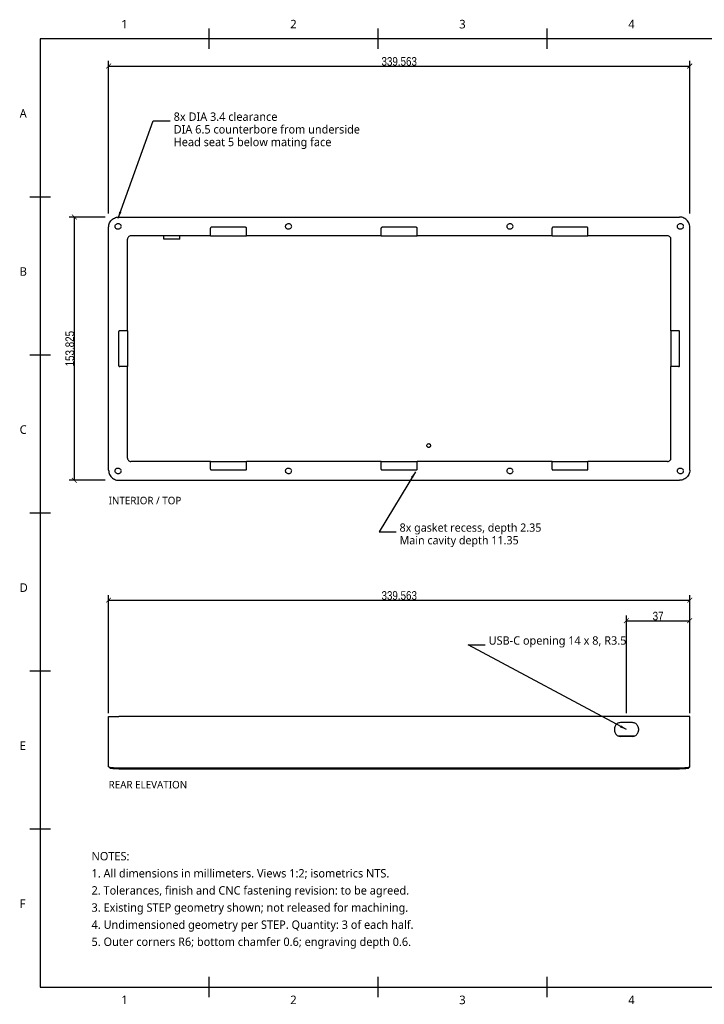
# Model space of a CAD drawing. Header units: millimetres. Extents: x 9 to 415, y 5 to 293.
# Tile 1 of 10: x 9 to 209, y 5 to 293. Entities that reach past the tile are written whole.
import ezdxf

# ---------------------------------------------------------------- set-up
doc = ezdxf.new("R2010")
doc.units = ezdxf.units.MM
for name, color, linetype in [('DIMENSIONS', 7, 'Continuous'), ('NOTES', 7, 'Continuous'), ('SHADED', 7, 'Continuous'), ('VISIBLE', 7, 'Continuous')]:
    doc.layers.add(name, color=color, linetype=linetype)
doc.styles.add('OpenSans', font='OpenSans-Regular.ttf')
doc.styles.add('OpenSansCondensed-Light', font='OpenSansCondensed-Light.ttf')
doc.dimstyles.new('EZDXF', dxfattribs={"dimtxt": 0.25, "dimasz": 0.175, "dimexe": 0.375, "dimexo": 0.125, "dimgap": 0.1, "dimtad": 1, "dimlfac": 100, "dimzin": 12, "dimdsep": 46, "dimtxsty": 'OpenSansCondensed-Light', "dimblk": 'ARCHTICK', "dimcen": 2.5, "dimazin": 3, "dimtfac": 0.5, "dimtmove": 2, "dimatfit": 3})

# ---------------------------------------------------------------- blocks, each defined once
blk = doc.blocks.new('_ARCHTICK')
at = {"color": 0, "linetype": 'BYBLOCK', "const_width": 0.15}
blk.add_lwpolyline([(-0.5, -0.5), (0.5, 0.5)], dxfattribs=at)

msp = doc.modelspace()

# ---------------------------------------------------------------- linework, layer by layer
at = {"layer": 'DIMENSIONS'}
for points in [[(37.75, 234.54375), (48, 263), (53, 263)], [(124.65313, 160.5), (114, 143), (119, 143)], [(186.28125, 85.22), (140, 110), (145, 110)]]:
    msp.add_lwpolyline(points, dxfattribs=at)
at = {"layer": 'SHADED', "true_color": 0x000000}
for points in [[(37.75, 234.54375), (38.09849, 236.54401), (38.75706, 236.30679)], [(124.65313, 160.5), (123.91213, 158.60965), (123.3142, 158.97364)], [(186.28125, 85.22), (184.35287, 85.85549), (184.68328, 86.4726)]]:
    msp.add_solid(points, dxfattribs=at)
at = {"layer": 'VISIBLE'}
for points in [[(64.375, 284), (64.375, 290)], [(113.75, 284), (113.75, 290)], [(163.125, 284), (163.125, 290)], [(15, 10), (410, 10), (410, 287), (15, 287), (15, 10)], [(12, 240.83333), (18, 240.83333)], [(35, 231.9125), (35.01886, 232.24839), (35.07522, 232.58006), (35.16835, 232.90334), (35.29709, 233.21415), (35.45983, 233.5086), (35.65451, 233.78297), (35.87868, 234.03382), (36.12953, 234.25799), (36.4039, 234.45267), (36.69835, 234.61541), (37.00916, 234.74415), (37.33244, 234.83728), (37.66411, 234.89364), (38, 234.9125)], [(38.6, 232.1625), (38.58013, 231.97978), (38.52144, 231.80559), (38.42668, 231.6481), (38.30028, 231.51466), (38.14815, 231.41151), (37.9774, 231.34348), (37.79602, 231.31375), (37.61249, 231.3237), (37.43538, 231.37287), (37.27299, 231.45896), (37.1329, 231.57796), (37.02167, 231.72428), (36.94449, 231.89109), (36.90498, 232.0706), (36.90498, 232.2544), (36.94449, 232.43391), (37.02167, 232.60072), (37.1329, 232.74704), (37.27299, 232.86604), (37.43538, 232.95213), (37.61249, 233.0013), (37.79602, 233.01125), (37.9774, 232.98152), (38.14815, 232.91349), (38.30028, 232.81034), (38.42668, 232.6769), (38.52144, 232.51941), (38.58013, 232.34522)], [(38, 234.9125), (201.78125, 234.9125)], [(88.39062, 232.1625), (88.37075, 231.97978), (88.31206, 231.80559), (88.2173, 231.6481), (88.0909, 231.51466), (87.93877, 231.41151), (87.76802, 231.34348), (87.58664, 231.31375), (87.40311, 231.3237), (87.22601, 231.37287), (87.06362, 231.45896), (86.92353, 231.57796), (86.8123, 231.72428), (86.73512, 231.89109), (86.69561, 232.0706), (86.69561, 232.2544), (86.73512, 232.43391), (86.8123, 232.60072), (86.92353, 232.74704), (87.06362, 232.86604), (87.22601, 232.95213), (87.40311, 233.0013), (87.58664, 233.01125), (87.76802, 232.98152), (87.93877, 232.91349), (88.0909, 232.81034), (88.2173, 232.6769), (88.31206, 232.51941), (88.37075, 232.34522)], [(153.09062, 232.1625), (153.07075, 231.97978), (153.01206, 231.80559), (152.9173, 231.6481), (152.7909, 231.51466), (152.63877, 231.41151), (152.46802, 231.34348), (152.28664, 231.31375), (152.10311, 231.3237), (151.92601, 231.37287), (151.76362, 231.45896), (151.62353, 231.57796), (151.5123, 231.72428), (151.43512, 231.89109), (151.39561, 232.0706), (151.39561, 232.2544), (151.43512, 232.43391), (151.5123, 232.60072), (151.62353, 232.74704), (151.76362, 232.86604), (151.92601, 232.95213), (152.10311, 233.0013), (152.28664, 233.01125), (152.46802, 232.98152), (152.63877, 232.91349), (152.7909, 232.81034), (152.9173, 232.6769), (153.01206, 232.51941), (153.07075, 232.34522)], [(202.88125, 232.1625), (202.86138, 231.97978), (202.80269, 231.80559), (202.70793, 231.6481), (202.58153, 231.51466), (202.4294, 231.41151), (202.25865, 231.34348), (202.07727, 231.31375), (201.89374, 231.3237), (201.71663, 231.37287), (201.55424, 231.45896), (201.41415, 231.57796), (201.30292, 231.72428), (201.22574, 231.89109), (201.18623, 232.0706), (201.18623, 232.2544), (201.22574, 232.43391), (201.30292, 232.60072), (201.41415, 232.74704), (201.55424, 232.86604), (201.71663, 232.95213), (201.89374, 233.0013), (202.07727, 233.01125), (202.25865, 232.98152), (202.4294, 232.91349), (202.58153, 232.81034), (202.70793, 232.6769), (202.80269, 232.51941), (202.86138, 232.34522)], [(204.78125, 231.9125), (204.76239, 232.24839), (204.70603, 232.58006), (204.6129, 232.90334), (204.48416, 233.21415), (204.32142, 233.5086), (204.12674, 233.78297), (203.90257, 234.03382), (203.65172, 234.25799), (203.37735, 234.45267), (203.0829, 234.61541), (202.77209, 234.74415), (202.44881, 234.83728), (202.11714, 234.89364), (201.78125, 234.9125)], [(35, 161), (35, 231.9125)], [(65, 231.9125), (64.90433, 231.89347), (64.82322, 231.83928), (64.76903, 231.75817), (64.75, 231.6625)], [(64.75, 229.4125), (64.75, 231.6625)], [(75, 231.9125), (65, 231.9125)], [(75.25, 231.6625), (75.23097, 231.75817), (75.17678, 231.83928), (75.09567, 231.89347), (75, 231.9125)], [(75.25, 229.4125), (75.25, 231.6625)], [(114.89062, 231.9125), (114.79495, 231.89347), (114.71385, 231.83928), (114.65966, 231.75817), (114.64062, 231.6625)], [(114.64062, 229.4125), (114.64062, 231.6625)], [(124.89062, 231.9125), (114.89062, 231.9125)], [(125.14062, 231.6625), (125.12159, 231.75817), (125.0674, 231.83928), (124.9863, 231.89347), (124.89062, 231.9125)], [(125.14062, 229.4125), (125.14062, 231.6625)], [(164.78125, 231.9125), (164.68558, 231.89347), (164.60447, 231.83928), (164.55028, 231.75817), (164.53125, 231.6625)], [(164.53125, 229.4125), (164.53125, 231.6625)], [(174.78125, 231.9125), (164.78125, 231.9125)], [(175.03125, 231.6625), (175.01222, 231.75817), (174.95803, 231.83928), (174.87692, 231.89347), (174.78125, 231.9125)], [(175.03125, 229.4125), (175.03125, 231.6625)], [(204.78125, 161), (204.78125, 231.9125)], [(41.5, 229.4125), (41.30491, 229.39329), (41.11732, 229.33638), (40.94443, 229.24397), (40.79289, 229.11961), (40.66853, 228.96807), (40.57612, 228.79518), (40.51921, 228.60759), (40.5, 228.4125)], [(40.5, 201.70625), (40.5, 228.4125)], [(64.75, 229.4125), (41.5, 229.4125)], [(51.15294, 228.4125), (51.15294, 229.4125)], [(55.84706, 228.4125), (51.15294, 228.4125)], [(55.84706, 228.4125), (55.84706, 229.4125)], [(64.75, 229.4125), (75.25, 229.4125)], [(114.64062, 229.4125), (75.25, 229.4125)], [(114.64062, 229.4125), (125.14062, 229.4125)], [(164.53125, 229.4125), (125.14062, 229.4125)], [(164.53125, 229.4125), (175.03125, 229.4125)], [(198.28125, 229.4125), (175.03125, 229.4125)], [(199.28125, 228.4125), (199.26204, 228.60759), (199.20513, 228.79518), (199.11272, 228.96807), (198.98836, 229.11961), (198.83682, 229.24397), (198.66393, 229.33638), (198.47634, 229.39329), (198.28125, 229.4125)], [(199.28125, 201.70625), (199.28125, 228.4125)], [(38.25, 201.70625), (38.15433, 201.68722), (38.07322, 201.63303), (38.01903, 201.55192), (38, 201.45625)], [(38, 191.45625), (38, 201.45625)], [(40.5, 201.70625), (38.25, 201.70625)], [(40.5, 201.70625), (40.5, 191.20625)], [(201.53125, 201.70625), (199.28125, 201.70625)], [(199.28125, 201.70625), (199.28125, 191.20625)], [(201.78125, 201.45625), (201.76222, 201.55192), (201.70803, 201.63303), (201.62692, 201.68722), (201.53125, 201.70625)], [(201.78125, 191.45625), (201.78125, 201.45625)], [(12, 194.66667), (18, 194.66667)], [(38, 191.45625), (38.01903, 191.36058), (38.07322, 191.27947), (38.15433, 191.22528), (38.25, 191.20625)], [(40.5, 191.20625), (38.25, 191.20625)], [(40.5, 164.5), (40.5, 191.20625)], [(201.53125, 191.20625), (199.28125, 191.20625)], [(199.28125, 164.5), (199.28125, 191.20625)], [(201.53125, 191.20625), (201.62692, 191.22528), (201.70803, 191.27947), (201.76222, 191.36058), (201.78125, 191.45625)], [(129.05, 168.1625), (129.03126, 168.02015), (128.97631, 167.8875), (128.88891, 167.77359), (128.775, 167.68619), (128.64235, 167.63124), (128.5, 167.6125), (128.35765, 167.63124), (128.225, 167.68619), (128.11109, 167.77359), (128.02369, 167.8875), (127.96874, 168.02015), (127.95, 168.1625), (127.96874, 168.30485), (128.02369, 168.4375), (128.11109, 168.55141), (128.225, 168.63881), (128.35765, 168.69376), (128.5, 168.7125), (128.64235, 168.69376), (128.775, 168.63881), (128.88891, 168.55141), (128.97631, 168.4375), (129.03126, 168.30485)], [(40.5, 164.5), (40.51921, 164.30491), (40.57612, 164.11732), (40.66853, 163.94443), (40.79289, 163.79289), (40.94443, 163.66853), (41.11732, 163.57612), (41.30491, 163.51921), (41.5, 163.5)], [(198.28125, 163.5), (198.47634, 163.51921), (198.66393, 163.57612), (198.83682, 163.66853), (198.98836, 163.79289), (199.11272, 163.94443), (199.20513, 164.11732), (199.26204, 164.30491), (199.28125, 164.5)], [(38.6, 160.75), (38.58013, 160.56728), (38.52144, 160.39309), (38.42668, 160.2356), (38.30028, 160.10216), (38.14815, 159.99901), (37.9774, 159.93098), (37.79602, 159.90125), (37.61249, 159.9112), (37.43538, 159.96037), (37.27299, 160.04646), (37.1329, 160.16546), (37.02167, 160.31178), (36.94449, 160.47859), (36.90498, 160.6581), (36.90498, 160.8419), (36.94449, 161.02141), (37.02167, 161.18822), (37.1329, 161.33454), (37.27299, 161.45354), (37.43538, 161.53963), (37.61249, 161.5888), (37.79602, 161.59875), (37.9774, 161.56902), (38.14815, 161.50099), (38.30028, 161.39784), (38.42668, 161.2644), (38.52144, 161.10691), (38.58013, 160.93272)], [(64.75, 163.5), (41.5, 163.5)], [(64.75, 161.25), (64.75, 163.5)], [(64.75, 163.5), (75.25, 163.5)], [(64.75, 161.25), (64.76903, 161.15433), (64.82322, 161.07322), (64.90433, 161.01903), (65, 161)], [(75, 161), (75.09567, 161.01903), (75.17678, 161.07322), (75.23097, 161.15433), (75.25, 161.25)], [(114.64062, 163.5), (75.25, 163.5)], [(75.25, 161.25), (75.25, 163.5)], [(88.39062, 160.75), (88.37075, 160.56728), (88.31206, 160.39309), (88.2173, 160.2356), (88.0909, 160.10216), (87.93877, 159.99901), (87.76802, 159.93098), (87.58664, 159.90125), (87.40311, 159.9112), (87.22601, 159.96037), (87.06362, 160.04646), (86.92353, 160.16546), (86.8123, 160.31178), (86.73512, 160.47859), (86.69561, 160.6581), (86.69561, 160.8419), (86.73512, 161.02141), (86.8123, 161.18822), (86.92353, 161.33454), (87.06362, 161.45354), (87.22601, 161.53963), (87.40311, 161.5888), (87.58664, 161.59875), (87.76802, 161.56902), (87.93877, 161.50099), (88.0909, 161.39784), (88.2173, 161.2644), (88.31206, 161.10691), (88.37075, 160.93272)], [(114.64062, 161.25), (114.64062, 163.5)], [(114.64062, 163.5), (125.14062, 163.5)], [(114.64062, 161.25), (114.65966, 161.15433), (114.71385, 161.07322), (114.79495, 161.01903), (114.89062, 161)], [(124.89062, 161), (124.9863, 161.01903), (125.0674, 161.07322), (125.12159, 161.15433), (125.14062, 161.25)], [(164.53125, 163.5), (125.14062, 163.5)], [(125.14062, 161.25), (125.14062, 163.5)], [(153.09062, 160.75), (153.07075, 160.56728), (153.01206, 160.39309), (152.9173, 160.2356), (152.7909, 160.10216), (152.63877, 159.99901), (152.46802, 159.93098), (152.28664, 159.90125), (152.10311, 159.9112), (151.92601, 159.96037), (151.76362, 160.04646), (151.62353, 160.16546), (151.5123, 160.31178), (151.43512, 160.47859), (151.39561, 160.6581), (151.39561, 160.8419), (151.43512, 161.02141), (151.5123, 161.18822), (151.62353, 161.33454), (151.76362, 161.45354), (151.92601, 161.53963), (152.10311, 161.5888), (152.28664, 161.59875), (152.46802, 161.56902), (152.63877, 161.50099), (152.7909, 161.39784), (152.9173, 161.2644), (153.01206, 161.10691), (153.07075, 160.93272)], [(164.53125, 161.25), (164.53125, 163.5)], [(164.53125, 163.5), (175.03125, 163.5)], [(164.53125, 161.25), (164.55028, 161.15433), (164.60447, 161.07322), (164.68558, 161.01903), (164.78125, 161)], [(174.78125, 161), (174.87692, 161.01903), (174.95803, 161.07322), (175.01222, 161.15433), (175.03125, 161.25)], [(198.28125, 163.5), (175.03125, 163.5)], [(175.03125, 161.25), (175.03125, 163.5)], [(202.88125, 160.75), (202.86138, 160.56728), (202.80269, 160.39309), (202.70793, 160.2356), (202.58153, 160.10216), (202.4294, 159.99901), (202.25865, 159.93098), (202.07727, 159.90125), (201.89374, 159.9112), (201.71663, 159.96037), (201.55424, 160.04646), (201.41415, 160.16546), (201.30292, 160.31178), (201.22574, 160.47859), (201.18623, 160.6581), (201.18623, 160.8419), (201.22574, 161.02141), (201.30292, 161.18822), (201.41415, 161.33454), (201.55424, 161.45354), (201.71663, 161.53963), (201.89374, 161.5888), (202.07727, 161.59875), (202.25865, 161.56902), (202.4294, 161.50099), (202.58153, 161.39784), (202.70793, 161.2644), (202.80269, 161.10691), (202.86138, 160.93272)], [(35, 161), (35.01886, 160.66411), (35.07522, 160.33244), (35.16835, 160.00916), (35.29709, 159.69835), (35.45983, 159.4039), (35.65451, 159.12953), (35.87868, 158.87868), (36.12953, 158.65451), (36.4039, 158.45983), (36.69835, 158.29709), (37.00916, 158.16835), (37.33244, 158.07522), (37.66411, 158.01886), (38, 158)], [(75, 161), (65, 161)], [(124.89062, 161), (114.89062, 161)], [(174.78125, 161), (164.78125, 161)], [(204.78125, 161), (204.76239, 160.66411), (204.70603, 160.33244), (204.6129, 160.00916), (204.48416, 159.69835), (204.32142, 159.4039), (204.12674, 159.12953), (203.90257, 158.87868), (203.65172, 158.65451), (203.37735, 158.45983), (203.0829, 158.29709), (202.77209, 158.16835), (202.44881, 158.07522), (202.11714, 158.01886), (201.78125, 158)], [(38, 158), (201.78125, 158)], [(12, 148.5), (18, 148.5)], [(12, 102.33333), (18, 102.33333)], [(35, 89), (35.01886, 89), (35.07522, 89), (35.16835, 89), (35.29709, 89), (35.45983, 89), (35.65451, 89), (35.87868, 89), (36.12953, 89), (36.4039, 89), (36.69835, 89), (37.00916, 89), (37.33244, 89), (37.66411, 89), (38, 89)], [(35, 74.35814), (35, 89)], [(201.78125, 89), (38, 89)], [(184.53125, 87.22), (184.2822, 87.20219), (184.03822, 87.14911), (183.80427, 87.06186), (183.58513, 86.94219), (183.38524, 86.79256), (183.20869, 86.61601), (183.05906, 86.41612), (182.93939, 86.19698), (182.85214, 85.96303), (182.79906, 85.71905), (182.78125, 85.47)], [(188.03125, 87.22), (184.53125, 87.22)], [(189.78125, 85.47), (189.76344, 85.71905), (189.71036, 85.96303), (189.62311, 86.19698), (189.50344, 86.41612), (189.35381, 86.61601), (189.17726, 86.79256), (188.97737, 86.94219), (188.75823, 87.06186), (188.52428, 87.14911), (188.2803, 87.20219), (188.03125, 87.22)], [(204.78125, 89), (204.76239, 89), (204.70603, 89), (204.6129, 89), (204.48416, 89), (204.32142, 89), (204.12674, 89), (203.90257, 89), (203.65172, 89), (203.37735, 89), (203.0829, 89), (202.77209, 89), (202.44881, 89), (202.11714, 89), (201.78125, 89)], [(204.78125, 74.35814), (204.78125, 89)], [(182.78125, 85.47), (182.78125, 84.97)], [(182.78125, 84.97), (182.79906, 84.72095), (182.85214, 84.47697), (182.93939, 84.24302), (183.05906, 84.02388), (183.20869, 83.82399), (183.38524, 83.64744), (183.58513, 83.49781), (183.80427, 83.37814), (184.03822, 83.29089), (184.2822, 83.23781), (184.53125, 83.22)], [(188.03125, 83.22), (188.2803, 83.23781), (188.52428, 83.29089), (188.75823, 83.37814), (188.97737, 83.49781), (189.17726, 83.64744), (189.35381, 83.82399), (189.50344, 84.02388), (189.62311, 84.24302), (189.71036, 84.47697), (189.76344, 84.72095), (189.78125, 84.97)], [(189.78125, 85.47), (189.78125, 84.97)], [(183.93419, 83.325), (188.62831, 83.325)], [(188.03125, 83.22), (184.53125, 83.22)], [(35, 74.35814), (35.0165, 74.3251)], [(35.0165, 74.3251), (35.05806, 74.29635), (35.1245, 74.26812), (35.32931, 74.21417), (35.62355, 74.16509), (35.99696, 74.12249), (36.43682, 74.08781), (36.92836, 74.06219), (37.45522, 74.04647), (38, 74.04117)], [(35.31487, 74.02684), (35.0165, 74.3251)], [(35.31487, 74.02684), (35.35199, 74.0011), (35.41132, 73.97583), (35.59449, 73.92754), (35.85828, 73.88358), (36.19379, 73.84542), (36.58973, 73.81434), (37.03281, 73.79137), (38, 73.77253)], [(38, 74.04117), (201.78125, 74.04117)], [(38, 73.77253), (201.78125, 73.77253)], [(201.78125, 74.04117), (202.32603, 74.04647), (202.85289, 74.06219), (203.34443, 74.08781), (203.78429, 74.12249), (204.1577, 74.16509), (204.45194, 74.21417), (204.65675, 74.26812), (204.72319, 74.29635), (204.76475, 74.3251)], [(201.78125, 73.77253), (202.74844, 73.79137), (203.19152, 73.81434), (203.58746, 73.84542), (203.92297, 73.88358), (204.18676, 73.92754), (204.36993, 73.97583), (204.42926, 74.0011), (204.46638, 74.02684)], [(204.46638, 74.02684), (204.76475, 74.3251)], [(204.76475, 74.3251), (204.78125, 74.35814)], [(12, 56.16667), (18, 56.16667)], [(64.375, 7), (64.375, 13)], [(113.75, 7), (113.75, 13)], [(163.125, 7), (163.125, 13)]]:
    msp.add_lwpolyline(points, dxfattribs=at)

# ---------------------------------------------------------------- texts
at = {"layer": 'NOTES', "style": 'OpenSans'}
for s, height, p in [('1', 2.5, (38.6875, 290)), ('2', 2.5, (88.0625, 290)), ('3', 2.5, (137.4375, 290)), ('4', 2.5, (186.8125, 290)), ('A', 2.5, (9, 263.91667)), ('8x DIA 3.4 clearance', 2.45, (54, 263)), ('DIA 6.5 counterbore from underside', 2.45, (54, 259.3)), ('Head seat 5 below mating face', 2.45, (54, 255.6)), ('B', 2.5, (9, 217.75)), ('C', 2.5, (9, 171.58333)), ('INTERIOR / TOP', 2.2, (35, 151)), ('8x gasket recess, depth 2.35', 2.4, (120, 143)), ('Main cavity depth 11.35', 2.4, (120, 139.3)), ('D', 2.5, (9, 125.41667)), ('USB-C opening 14 x 8, R3.5', 2.45, (146, 110)), ('E', 2.5, (9, 79.25)), ('REAR ELEVATION', 2.2, (35, 68)), ('NOTES:', 2.45, (30, 47)), ('1. All dimensions in millimeters. Views 1:2; isometrics NTS.', 2.45, (30, 42)), ('2. Tolerances, finish and CNC fastening revision: to be agreed.', 2.45, (30, 37)), ('F', 2.5, (9, 33.08333)), ('3. Existing STEP geometry shown; not released for machining.', 2.45, (30, 32)), ('4. Undimensioned geometry per STEP. Quantity: 3 of each half.', 2.45, (30, 27)), ('5. Outer corners R6; bottom chamfer 0.6; engraving depth 0.6.', 2.45, (30, 22)), ('1', 2.5, (38.6875, 5)), ('2', 2.5, (88.0625, 5)), ('3', 2.5, (137.4375, 5)), ('4', 2.5, (186.8125, 5))]:
    msp.add_text(s, height=height, dxfattribs=at).set_placement(p)

# ---------------------------------------------------------------- dimensions: what is measured, and where the dimension line sits
at = {"layer": 'DIMENSIONS'}
for base, p1, p2, text in [((35, 279), (35, 234.9125), (204.78125, 234.9125), '339.563'), ((35, 123), (35, 89), (204.78125, 89), '339.563'), ((186.28125, 117), (186.28125, 89), (204.78125, 89), '37')]:
    msp.add_linear_dim(base=base, p1=p1, p2=p2, text=text, dimstyle='EZDXF', override={"dimtxt": 2.5, "dimasz": 1.4, "dimexe": 1.5, "dimexo": 1, "dimtad": 1, "dimdec": 3, "dimlfac": 2, "dimzin": 8}, dxfattribs=at).render()
msp.add_linear_dim(base=(25, 158), p1=(35, 158), p2=(35, 234.9125), angle=90, text='153.825', dimstyle='EZDXF', override={"dimtxt": 2.5, "dimasz": 1.4, "dimexe": 1.5, "dimexo": 1, "dimtad": 1, "dimdec": 3, "dimlfac": 2, "dimzin": 8}, dxfattribs=at).render()

doc.saveas('drawing.dxf')
